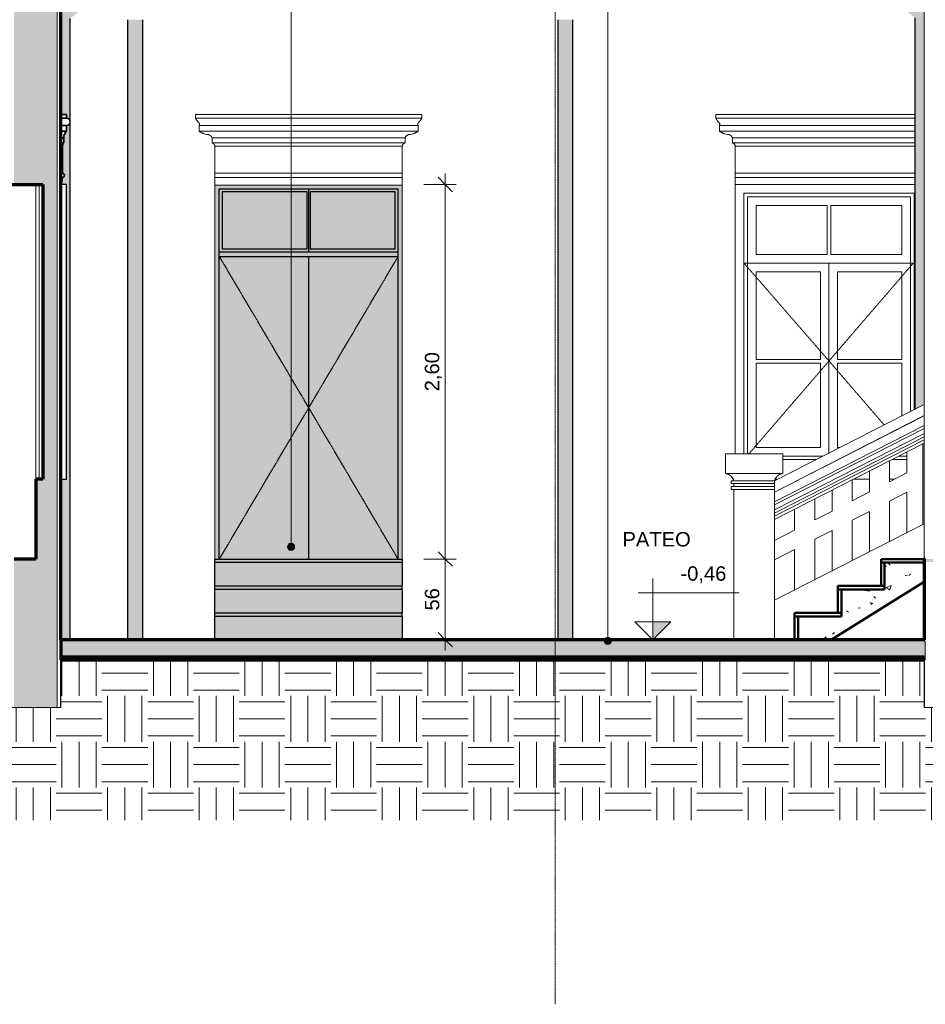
# Model space of a CAD drawing. Header units: millimetres. Extents: x -31894 to 53578, y -2162 to 8674.
# Tile 25 of 31: x 24261 to 30544, y -2061 to 4774. Entities that reach past the tile are written whole.
import ezdxf

# ---------------------------------------------------------------- set-up
doc = ezdxf.new("R2010")
doc.units = ezdxf.units.MM
doc.linetypes.add('_Tracejado pequeno', pattern=[2.25, 1.5, -0.75])
doc.linetypes.add('_Traço - ponto', pattern=[16, 12, -2, 0, -2])
for name, color, linetype, lineweight in [('A-ANNO-DIMS', 211, 'Continuous', 9), ('A-ANNO-DIMS-50', 211, 'Continuous', 9), ('A-DOOR', 31, 'Continuous', 18), ('A-DOOR-HDLN', 31, '_Tracejado pequeno', 18), ('A-FLOR', 192, 'Continuous', 18), ('A-FLOR-PATT', 8, 'Continuous', 25), ('A-GENM', 13, 'Continuous', 18), ('A-GLAZ', 151, 'Continuous', 18), ('A-GLAZ-HDLN', 1, '_Tracejado pequeno', 18), ('A-WALL', 113, 'Continuous', 18), ('A-WALL-PATT', 111, 'Continuous', 70), ('G-ANNO-DIMS', 111, 'Continuous', 9), ('G-ANNO-TEXT', 231, 'Continuous', 9), ('S-GRID', 1, 'Continuous', 9), ('S-STRS', 31, 'Continuous', 18)]:
    doc.layers.add(name, color=color, linetype=linetype, lineweight=lineweight)
doc.styles.add('Arial_3', font='arial.ttf', dxfattribs={"height": 100})
doc.dimstyles.new('Diagonal_-_2_0mm_Arial', dxfattribs={"dimscale": 304.8, "dimtxt": 102.02594, "dimasz": 0.328084, "dimexe": 0.246063, "dimexo": 0.0625, "dimgap": 0.024606, "dimtad": 1, "dimlfac": 0.001, "dimrnd": 0.01, "dimzin": 0, "dimdsep": 46, "dimtxsty": 'Arial_3', "dimblk1": 'OBLIQUE', "dimblk2": 'OBLIQUE', "dimsah": 1, "dimcen": 0.09, "dimdle": 0.246063, "dimadec": 0, "dimazin": 0, "dimtfac": 1, "dimtdec": 4, "dimtix": 1, "dimtmove": 0, "dimatfit": 3, "dimfxl": 0.492126, "dimfxlon": 1, "dimtvp": 1, "dimtolj": 1, "dimtzin": 0, "dimarcsym": 2})
doc.dimstyles.new('Diagonal_-_2_0mm_Arial_1', dxfattribs={"dimscale": 304.8, "dimtxt": 102.02594, "dimasz": 0.328084, "dimexe": 0.246063, "dimexo": 0.0625, "dimgap": 0.024606, "dimtad": 1, "dimdec": 0, "dimlfac": 0.1, "dimdsep": 46, "dimtxsty": 'Arial_3', "dimblk1": 'OBLIQUE', "dimblk2": 'OBLIQUE', "dimsah": 1, "dimcen": 0.09, "dimdle": 0.246063, "dimadec": 0, "dimazin": 0, "dimtfac": 1, "dimtdec": 4, "dimtix": 1, "dimtmove": 0, "dimatfit": 3, "dimfxl": 0.492126, "dimfxlon": 1, "dimtvp": 1, "dimtolj": 1, "dimtzin": 0, "dimarcsym": 2})
pattern_1 = [(50, (31815.66, 3294.04), (364.368, -31.878), [38.1, -419.1]), (355, (31815.66, 3294.04), (-70.486, 382.113), [30.48, -335.28]), (100.451, (31846.03, 3291.38), (293.885, 350.233), [32.38, -356.18]), (46.184, (31815.66, 3395.64), (542.16, -84.086), [57.15, -628.65]), (96.636, (31860.84, 3388.63), (474.805, 494.855), [48.57, -534.27]), (351.184, (31815.66, 3395.64), (474.81, 494.85), [45.72, -502.92]), (21, (31866.46, 3370.24), (303.228, -204.53), [38.1, -419.1]), (326, (31866.46, 3370.24), (123.604, 368.376), [30.48, -335.28]), (71.451, (31891.73, 3353.2), (426.834, 163.843), [32.38, -356.18]), (37.5, (31815.66, 3294.04), (6.1766, 169.11), [16.764, -314.452, 16.764, -323.596, -336.55]), (37.5, (31815.66, 3294.04), (6.1766, 169.11), [-671.576, 16.764, -319.786]), (7.5, (31815.66, 3294.04), (133.639, 200.3615), [16.764, -177.292, 16.764, -306.832, -128.27]), (7.5, (31815.66, 3294.04), (133.639, 200.3615), [-517.652, 16.764, -111.506]), (327.5, (31702.38, 3294.04), (271.182, -11.4584), [16.764, -110.236, 16.764, -379.476, -525.78]), (327.5, (31702.38, 3294.04), (271.182, -11.4584), [-523.24, 16.764, -509.016]), (317.5, (31651.58, 3294.04), (296.259, 50.853), [16.764, -148.336, 16.764, -246.38, -373.38]), (317.5, (31651.58, 3294.04), (296.259, 50.853), [-428.244, 16.764, -356.616])]

# ---------------------------------------------------------------- blocks, each defined once
blk = doc.blocks.new('Window_CV - Window_CV - 1 divisão-4329174-CORTE B - MANTER _ CONSTRUIR')
at = {"layer": 'A-GLAZ'}
for p, q in [((11450.3, 3630), (11450.3, 1761.2)), ((12696.1, 3630), (11450.3, 3630)), ((11510.3, 3570), (12690.3, 3570)), ((11510.3, 1761.2), (11510.3, 3570)), ((12690.3, 3570), (12690.3, 2067.6)), ((11535.3, 3545), (12665.3, 3545)), ((11535.3, 3545), (11535.3, 1761.2)), ((12665.3, 2054.9), (12665.3, 3545)), ((11595.3, 3485), (11595.3, 3144)), ((12087.8, 3485), (11595.3, 3485)), ((12087.8, 3144), (12087.8, 3485)), ((12605.3, 3485), (12112.8, 3485)), ((12112.8, 3485), (12112.8, 3144)), ((12605.3, 3144), (12605.3, 3485)), ((12087.8, 3144), (11595.3, 3144)), ((12605.3, 3144), (12112.8, 3144)), ((11535.3, 3084), (12665.3, 3084)), ((12100.3, 3084), (11535.3, 3084)), ((12665.3, 3084), (12100.3, 3084)), ((12100.3, 1767), (12100.3, 3084)), ((12100.3, 3084), (12100.3, 1767)), ((11595.3, 2414.5), (11595.3, 3024)), ((11595.3, 3024), (12040.3, 3024)), ((12040.3, 3024), (12040.3, 2414.5)), ((12160.3, 2414.5), (12160.3, 3024)), ((12160.3, 3024), (12605.3, 3024)), ((12605.3, 3024), (12605.3, 2414.5)), ((12040.3, 2414.5), (11595.3, 2414.5)), ((12605.3, 2414.5), (12160.3, 2414.5)), ((11595.3, 2389.5), (11595.3, 1805)), ((11595.3, 2389.5), (12040.3, 2389.5)), ((12040.3, 1805), (12040.3, 2389.5)), ((12160.3, 2389.5), (12605.3, 2389.5)), ((12160.3, 2389.5), (12160.3, 1805)), ((12605.3, 2024.3), (12605.3, 2389.5)), ((11595.3, 1805), (12040.3, 1805)), ((12160.3, 1805), (12174.8, 1805)), ((11781.1, 1745), (12057, 1745)), ((12008, 1720), (11781.1, 1720)), ((12641.2, 1720), (12536.7, 1720)), ((12585.8, 1745), (12641.2, 1745)), ((11726, 1584), (11741, 1584)), ((12269.9, 1584), (12381.2, 1584)), ((12521.2, 1584), (12555.1, 1584))]:
    blk.add_line(p, q, dxfattribs=at)
at = {"layer": 'A-GLAZ-HDLN'}
for p, q in [((11510.3, 3084), (12685.1, 3084)), ((11510.3, 3084), (12100.3, 2405)), ((12100.3, 2405), (12685.1, 3084)), ((12100.3, 2405), (11545.8, 1761.2)), ((12482.2, 1961.6), (12100.3, 2405))]:
    blk.add_line(p, q, dxfattribs=at)
blk = doc.blocks.new('Generic Models 2 - Generic Models 2-3017803-CORTE B - MANTER _ CONSTRUIR')
at = {"layer": 'A-GENM'}
for p, q in [((12761.1, 2103.7), (11721.1, 1573.8)), ((12761.1, 2025.2), (12761.1, 2103.7)), ((11721.1, 1495.3), (12761.1, 2025.2)), ((11721.1, 1495.1), (12751.6, 2020.3)), ((12761.1, 2025.2), (12761.1, 1957.8)), ((12761.1, 1957.8), (11721.1, 1427.8)), ((11721.1, 1405.3), (12761.1, 1935.4)), ((12761.1, 1935.4), (12761.1, 1957.8)), ((12761.1, 1935.4), (12761.1, 1901.7)), ((12761.1, 1901.7), (11721.1, 1371.7)), ((11721.1, 1349.2), (12761.1, 1879.2)), ((12761.1, 1856.8), (11721.1, 1326.8)), ((12761.1, 1879.2), (12761.1, 1901.7)), ((12761.1, 1879.2), (12761.1, 1856.8)), ((12761.1, 1834.4), (12761.1, 1856.8)), ((11721.1, 1304.3), (12761.1, 1834.4)), ((12751.6, 1268.9), (12751.6, 1829.5)), ((11381.2, 1761.2), (11781.1, 1761.2)), ((11381.2, 1761.2), (11381.2, 1623.8)), ((11781.1, 1623.8), (11781.1, 1761.2)), ((12521.2, 1566.7), (12521.2, 1712.1)), ((12641.2, 1773.2), (12641.2, 1627.9)), ((12381.2, 1640.7), (12381.2, 1495.4)), ((11781.1, 1623.8), (11381.2, 1623.8)), ((11721.1, 1573.8), (11421.1, 1573.8)), ((11421.1, 1573.8), (11421.1, 1553.8)), ((11721.1, 1573.8), (11721.1, 1553.8)), ((12261.2, 1434.2), (12261.2, 1579.6)), ((12641.2, 1627.9), (12521.2, 1566.7)), ((11421.1, 1553.8), (11721.1, 1553.8)), ((11721.1, 1533.3), (11421.1, 1533.3)), ((11421.1, 1533.3), (11421.1, 1513.3)), ((11421.1, 1513.3), (11721.1, 1513.3)), ((11441.1, 1553.8), (11441.1, 1533.3)), ((11441.1, 1513.3), (11441.1, 470)), ((11721.1, 1553.8), (11721.1, 1533.3)), ((11721.1, 1533.3), (11721.1, 1553.8)), ((11721.1, 1533.3), (11721.1, 1513.3)), ((11721.1, 1513.3), (11721.1, 1495.3)), ((11721.1, 470), (11721.1, 1513.3)), ((12121.2, 1508.2), (12121.2, 1362.9)), ((12001.2, 1301.7), (12001.2, 1447.1)), ((12381.2, 1495.4), (12261.2, 1434.2)), ((12521.2, 1432), (12641.2, 1493.2)), ((12641.2, 1493.2), (12641.2, 1212.6)), ((11861.2, 1375.7), (11861.2, 1230.4)), ((12521.2, 1151.4), (12521.2, 1432)), ((12121.2, 1362.9), (12001.2, 1301.7)), ((12261.2, 1299.5), (12381.2, 1360.7)), ((12261.2, 1018.9), (12261.2, 1299.5)), ((12381.2, 1360.7), (12381.2, 1080.1)), ((12761.1, 1273.7), (11721.1, 743.7)), ((11861.2, 1230.4), (11721.1, 1159)), ((12761.1, 1030), (12761.1, 1273.7)), ((12001.2, 1167), (12121.2, 1228.2)), ((12001.2, 886.4), (12001.2, 1167)), ((12121.2, 1228.2), (12121.2, 947.6)), ((11721.1, 1024.3), (11861.2, 1095.7)), ((11861.2, 1095.7), (11861.2, 815.1)), ((11721.1, 743.7), (11721.1, 470))]:
    blk.add_line(p, q, dxfattribs=at)
for points, knots in [([(11441.1, 1573.8), (11439.2, 1579), (11434.4, 1588.8), (11426, 1599.6), (11417.9, 1607), (11409.2, 1613.6), (11397, 1620), (11386.6, 1622.9), (11381.1, 1623.8)], [-1, -1, -1, -1, -0.8, -0.6, -0.5, -0.4, -0.2, 0, 0, 0, 0]), ([(11781, 1623.8), (11775.6, 1622.9), (11765.1, 1620), (11752.9, 1613.6), (11744.2, 1607), (11736.2, 1599.6), (11727.7, 1588.8), (11722.9, 1579), (11721, 1573.8)], [0, 0, 0, 0, 0.2, 0.4, 0.5, 0.6, 0.8, 1, 1, 1, 1])]:
    blk.add_open_spline(points, degree=3, knots=knots, dxfattribs=at)
blk = doc.blocks.new('Window_CV - Window_CV - 1 divisão-4329172-CORTE B - MANTER _ CONSTRUIR')
at = {"layer": 'A-GLAZ'}
for p, q in [((6621.1, 3630), (6621.1, 1584)), ((6646.1, 3630), (6621.1, 3630)), ((6646.1, 1584), (6646.1, 3630)), ((6621.1, 1584), (6646.1, 1584))]:
    blk.add_line(p, q, dxfattribs=at)
at = {"layer": 'A-GLAZ', "lineweight": 25}
for p, q in [((6811.1, 3630), (6771.1, 3630)), ((6771.1, 3630), (6771.1, 1584)), ((6811.1, 1584), (6811.1, 3630)), ((6771.1, 1584), (6811.1, 1584))]:
    blk.add_line(p, q, dxfattribs=at)
blk = doc.blocks.new('porta dupla - PN05 - 1_30 x 2_60 m-4336725-CORTE B - MANTER _ CONSTRUIR')
at = {"layer": 'A-DOOR', "lineweight": 25}
for points in [[(7869.8, 1030), (7869.8, 3600), (9109.8, 3600), (9109.8, 1030), (9139.8, 1030), (9139.8, 3626.1), (7839.8, 3626.1), (7839.8, 1030), (7859.8, 1030)], [(8937.3, 3130), (9109.8, 3130), (9109.8, 3160), (7869.8, 3160), (7869.8, 3130)]]:
    blk.add_hatch(color=254, dxfattribs=at).paths.add_polyline_path(points, flags=0)
h = blk.add_hatch(color=254, dxfattribs=at)
h.paths.add_polyline_path([(7871.1, 1030), (8489.8, 1030), (8489.8, 3130), (7869.8, 3130), (7869.8, 1030)], flags=0)
h.paths.add_polyline_path([(8489.8, 3160), (8489.8, 3600), (7869.8, 3600), (7869.8, 3160)], flags=0)
h = blk.add_hatch(color=254, dxfattribs=at)
h.paths.add_polyline_path([(7869.8, 3160), (9109.8, 3160), (9109.8, 3600), (7869.8, 3600), (7869.8, 3573)], flags=0)
h.paths.add_polyline_path([(8479.8, 3180), (7889.8, 3180), (7889.8, 3580), (8479.8, 3580), (8479.8, 3573)], flags=0)
h.paths.add_polyline_path([(8499.8, 3180), (8499.8, 3580), (9089.8, 3580), (9089.8, 3180), (8937.3, 3180)], flags=0)
h = blk.add_hatch(color=254, dxfattribs=at)
h.paths.add_polyline_path([(8937.3, 1030), (9109.8, 1030), (9109.8, 3130), (8489.8, 3130), (8489.8, 1030)], flags=0)
h.paths.add_polyline_path([(8937.3, 3160), (9109.8, 3160), (9109.8, 3600), (8489.8, 3600), (8489.8, 3160)], flags=0)
at = {"layer": 'A-DOOR', "color": 5, "lineweight": 25}
for p, q in [((7869.8, 1030), (7869.8, 3600)), ((7869.8, 3600), (9109.8, 3600)), ((7889.8, 3580), (7889.8, 3180)), ((8479.8, 3580), (7889.8, 3580)), ((8479.8, 3180), (8479.8, 3580)), ((8489.8, 3600), (8489.8, 3160)), ((8489.8, 3600), (8489.8, 3160)), ((9089.8, 3580), (8499.8, 3580)), ((8499.8, 3580), (8499.8, 3180)), ((9089.8, 3180), (9089.8, 3580)), ((9109.8, 3600), (9109.8, 1030)), ((9109.8, 3160), (7869.8, 3160)), ((8479.8, 3180), (7889.8, 3180)), ((9089.8, 3180), (8499.8, 3180)), ((7869.8, 3130), (9109.8, 3130)), ((8489.8, 3130), (8489.8, 1030)), ((8489.8, 3130), (8489.8, 1030))]:
    blk.add_line(p, q, dxfattribs=at)
at = {"layer": 'A-DOOR-HDLN', "color": 5, "lineweight": 25}
for p, q in [((7869.8, 3130), (9109.8, 3130)), ((7869.8, 3130), (8489.8, 2080)), ((9109.8, 3130), (8489.8, 2080)), ((8489.8, 2080), (7869.8, 1030)), ((8489.8, 2080), (9109.8, 1030))]:
    blk.add_line(p, q, dxfattribs=at)
blk = doc.blocks.new('ornamento esquadrias - ornamento esquadrias-V18-CORTE B - MANTER _ CONSTRUIR')
at = {"layer": 'A-GENM'}
for p, q in [((25525.8, 4118.9), (23956.4, 4118.9)), ((23956.4, 4118.9), (23956.4, 4093.9)), ((25525.8, 4093.9), (25525.8, 4118.9)), ((25525.8, 4093.9), (23956.4, 4093.9)), ((23956.4, 4093.9), (25525.8, 4093.9)), ((23981.4, 4043.9), (25500.8, 4043.9)), ((25500.8, 4043.9), (23981.4, 4043.9)), ((23981.4, 4043.9), (23981.4, 4003.9)), ((25500.8, 4003.9), (25500.8, 4043.9)), ((25500.8, 4003.9), (23981.4, 4003.9)), ((23981.4, 4003.9), (25500.8, 4003.9)), ((24071.4, 3957.2), (25410.8, 3957.2)), ((25410.8, 3957.2), (24071.4, 3957.2)), ((24071.4, 3957.2), (24071.4, 3922.2)), ((25410.8, 3922.2), (24071.4, 3922.2)), ((24071.4, 3922.2), (25410.8, 3922.2)), ((25391.1, 3898.8), (24091.1, 3898.8)), ((24091.1, 3898.8), (24091.1, 3713)), ((24091.1, 3898.8), (25391.1, 3898.8)), ((25391.1, 3713), (25391.1, 3898.8)), ((25410.8, 3922.2), (25410.8, 3957.2)), ((25391.1, 3713), (24091.1, 3713)), ((24091.1, 3713), (25391.1, 3713)), ((24091.1, 3683), (24091.1, 3713)), ((25391.1, 3713), (25391.1, 3683)), ((24091.1, 3683), (25391.1, 3683)), ((24091.1, 3630), (24091.1, 3683)), ((24091.1, 3683), (25391.1, 3683)), ((25391.1, 3630), (24091.1, 3630)), ((25391.1, 3683), (25391.1, 3630))]:
    blk.add_line(p, q, dxfattribs=at)
for points, knots in [([(23975, 4067.3), (23973.4, 4068.8), (23971.2, 4071.2), (23968.4, 4074.6), (23966.7, 4076.7), (23965.5, 4078.4), (23964.2, 4080.1), (23963.1, 4081.7), (23962.1, 4083.3), (23961.1, 4084.9), (23960.1, 4086.6), (23959.2, 4088.3), (23958.2, 4090.2), (23957.4, 4091.7), (23956.9, 4092.8), (23956.5, 4093.6), (23956.4, 4093.9), (23956.4, 4093.9)], [0, 0, 0, 0, 0.142857, 0.214286, 0.285714, 0.321429, 0.357143, 0.428571, 0.464286, 0.5, 0.571429, 0.625, 0.678571, 0.785714, 0.839286, 0.892857, 1, 1, 1, 1]), ([(23981.4, 4043.9), (23981.4, 4043.9), (23981.6, 4044.2), (23982.4, 4045.8), (23983.2, 4048.2), (23983.7, 4051.5), (23983.5, 4054.9), (23982.9, 4057.5), (23982.3, 4059), (23981.6, 4060.4), (23980.8, 4061.8), (23979.8, 4063.2), (23978.2, 4065.1), (23976.5, 4066.4), (23975, 4067.3)], [0, 0, 0, 0, 0.125, 0.25, 0.375, 0.5, 0.625, 0.6875, 0.71875, 0.75, 0.8125, 0.84375, 0.875, 1, 1, 1, 1]), ([(25507.2, 4067.3), (25506.4, 4066.9), (25505, 4065.9), (25503.2, 4064.2), (25501.8, 4062.5), (25500.9, 4061.1), (25500.2, 4059.7), (25499.4, 4057.9), (25498.7, 4054.9), (25498.4, 4050.2), (25499.6, 4046.3), (25500.6, 4044.2), (25500.8, 4043.9), (25500.8, 4043.9)], [0, 0, 0, 0, 0.0625, 0.125, 0.1875, 0.21875, 0.25, 0.3125, 0.375, 0.5, 0.75, 0.875, 1, 1, 1, 1]), ([(25525.8, 4093.9), (25525.8, 4093.9), (25525.6, 4093.4), (25524.9, 4092), (25524.2, 4090.6), (25523.3, 4088.8), (25522.2, 4086.8), (25521.1, 4084.9), (25520.1, 4083.3), (25518.8, 4081.3), (25517.4, 4079.3), (25516, 4077.4), (25515.1, 4076.2), (25513.8, 4074.6), (25512.2, 4072.7), (25510.1, 4070.2), (25508.3, 4068.5), (25507.2, 4067.3)], [0, 0, 0, 0, 0.142857, 0.214286, 0.285714, 0.357143, 0.428571, 0.5, 0.535714, 0.571429, 0.678571, 0.705357, 0.732143, 0.785714, 0.839286, 0.892857, 1, 1, 1, 1]), ([(23981.4, 4003.9), (23983.1, 4002.6), (23986.6, 4000), (23991.3, 3996.9), (23995.4, 3994.6), (23999.6, 3992.3), (24004, 3990.2), (24008.5, 3988.4), (24013.1, 3986.6), (24021.4, 3984), (24028.7, 3982.4), (24033.7, 3981.7)], [-1, -1, -1, -1, -0.875, -0.75, -0.6875, -0.625, -0.5, -0.4375, -0.375, -0.25, 0, 0, 0, 0]), ([(24033.7, 3981.7), (24036.4, 3981.9), (24040.5, 3981.7), (24045.7, 3980.6), (24048.9, 3979.6), (24051.4, 3978.6), (24053.2, 3977.7), (24054.9, 3976.8), (24056.6, 3975.7), (24058.3, 3974.6), (24059.9, 3973.4), (24061.4, 3972.1), (24062.8, 3970.7), (24064.2, 3969.2), (24065.9, 3967.2), (24068.7, 3963.4), (24070.5, 3959.7), (24071.4, 3957.2)], [-1, -1, -1, -1, -0.833333, -0.75, -0.666667, -0.625, -0.583333, -0.541667, -0.5, -0.458333, -0.416667, -0.375, -0.333333, -0.291667, -0.25, -0.166667, 0, 0, 0, 0]), ([(25410.8, 3957.2), (25411.7, 3959.8), (25413.5, 3963.4), (25416.6, 3967.8), (25418.9, 3970.2), (25420.8, 3972.1), (25422.3, 3973.4), (25423.9, 3974.6), (25425.5, 3975.7), (25427.2, 3976.8), (25429, 3977.7), (25430.8, 3978.6), (25432.7, 3979.3), (25434.5, 3980), (25437.1, 3980.8), (25441.7, 3981.7), (25445.8, 3981.9), (25448.5, 3981.7)], [-1, -1, -1, -1, -0.833333, -0.75, -0.666667, -0.625, -0.583333, -0.541667, -0.5, -0.458333, -0.416667, -0.375, -0.333333, -0.291667, -0.25, -0.166667, 0, 0, 0, 0]), ([(25448.5, 3981.7), (25453.5, 3982.4), (25460.8, 3984), (25469.1, 3986.6), (25473.7, 3988.4), (25477.1, 3989.8), (25480.4, 3991.3), (25483.7, 3992.9), (25486.8, 3994.6), (25490.9, 3996.9), (25495.6, 4000), (25499.1, 4002.6), (25500.8, 4003.9)], [-1, -1, -1, -1, -0.75, -0.625, -0.5625, -0.5, -0.4375, -0.375, -0.3125, -0.25, -0.125, 0, 0, 0, 0]), ([(24071.4, 3922.2), (24072.3, 3922), (24073.6, 3921.6), (24075.4, 3921), (24076.6, 3920.4), (24077.8, 3919.8), (24079, 3919.1), (24080.1, 3918.4), (24081, 3917.8), (24081.7, 3917.2), (24082.4, 3916.7), (24083.2, 3915.9), (24084.1, 3915), (24085, 3914), (24085.9, 3913), (24086.6, 3911.9), (24087.4, 3910.8), (24088.1, 3909.6), (24088.7, 3908.3), (24089.4, 3906.7), (24090.5, 3903.6), (24091, 3900.8), (24091.1, 3898.8)], [-1, -1, -1, -1, -0.916667, -0.875, -0.833333, -0.791667, -0.75, -0.708333, -0.666667, -0.645833, -0.625, -0.583333, -0.541667, -0.5, -0.458333, -0.416667, -0.375, -0.333333, -0.291667, -0.25, -0.166667, 0, 0, 0, 0]), ([(25391.1, 3898.8), (25391.2, 3900.8), (25391.7, 3903.6), (25392.9, 3907.1), (25393.9, 3909.2), (25394.8, 3910.8), (25395.5, 3911.9), (25396.3, 3913), (25397.2, 3914), (25398.1, 3915), (25399, 3915.9), (25400, 3916.8), (25401, 3917.6), (25402.1, 3918.4), (25403.2, 3919.1), (25404.4, 3919.8), (25405.6, 3920.4), (25406.8, 3921), (25408.5, 3921.6), (25409.9, 3922), (25410.8, 3922.2)], [-1, -1, -1, -1, -0.833333, -0.75, -0.666667, -0.625, -0.583333, -0.541667, -0.5, -0.458333, -0.416667, -0.375, -0.333333, -0.291667, -0.25, -0.208333, -0.166667, -0.125, -0.083333, 0, 0, 0, 0])]:
    blk.add_open_spline(points, degree=3, knots=knots, dxfattribs=at)
blk = doc.blocks.new('ornamento esquadrias - ornamento esquadrias-V20-CORTE B - MANTER _ CONSTRUIR')
at = {"layer": 'A-GENM'}
for p, q in [((12696.1, 4114.9), (11315.6, 4114.9)), ((11315.6, 4114.9), (11315.6, 4089.9)), ((12696.1, 4089.9), (11315.6, 4089.9)), ((11315.6, 4089.9), (12696.1, 4089.9)), ((11340.6, 4039.9), (12696.1, 4039.9)), ((12696.1, 4039.9), (11340.6, 4039.9)), ((11340.6, 4039.9), (11340.6, 3999.9)), ((12696.1, 3999.9), (11340.6, 3999.9)), ((11340.6, 3999.9), (12696.1, 3999.9)), ((11430.6, 3953.3), (12696.1, 3953.3)), ((12696.1, 3953.3), (11430.6, 3953.3)), ((11430.6, 3953.3), (11430.6, 3918.3)), ((12696.1, 3918.3), (11430.6, 3918.3)), ((11430.6, 3918.3), (12696.1, 3918.3)), ((12696.1, 3894.9), (11450.3, 3894.9)), ((11450.3, 3894.9), (11450.3, 3709.1)), ((11450.3, 3894.9), (12696.1, 3894.9)), ((12696.1, 3709.1), (11450.3, 3709.1)), ((11450.3, 3709.1), (12696.1, 3709.1)), ((11450.3, 3679.1), (11450.3, 3709.1)), ((11450.3, 3679.1), (12696.1, 3679.1)), ((11450.3, 3629.9), (11450.3, 3679.1)), ((11450.3, 3679.1), (12696.1, 3679.1))]:
    blk.add_line(p, q, dxfattribs=at)
for points, knots in [([(11334.2, 4063.3), (11332.6, 4064.9), (11330.4, 4067.3), (11327.6, 4070.6), (11325.9, 4072.7), (11324.7, 4074.4), (11323.4, 4076.1), (11322.3, 4077.8), (11321.3, 4079.4), (11320.3, 4081), (11319.3, 4082.7), (11318.4, 4084.4), (11317.4, 4086.3), (11316.6, 4087.8), (11316.1, 4088.9), (11315.7, 4089.7), (11315.6, 4089.9), (11315.6, 4089.9)], [0, 0, 0, 0, 0.142857, 0.214286, 0.285714, 0.321429, 0.357143, 0.428571, 0.464286, 0.5, 0.571429, 0.625, 0.678571, 0.785714, 0.839286, 0.892857, 1, 1, 1, 1]), ([(11340.6, 4039.9), (11340.6, 4039.9), (11340.8, 4040.3), (11341.6, 4041.8), (11342.4, 4044.3), (11342.9, 4047.6), (11342.7, 4051), (11342, 4053.6), (11341.5, 4055), (11340.8, 4056.5), (11340, 4057.9), (11339, 4059.2), (11337.4, 4061.1), (11335.7, 4062.5), (11334.2, 4063.3)], [0, 0, 0, 0, 0.125, 0.25, 0.375, 0.5, 0.625, 0.6875, 0.71875, 0.75, 0.8125, 0.84375, 0.875, 1, 1, 1, 1]), ([(11340.6, 3999.9), (11342.3, 3998.6), (11345.8, 3996.1), (11350.5, 3993), (11354.6, 3990.6), (11358.8, 3988.4), (11363.2, 3986.3), (11367.7, 3984.4), (11372.3, 3982.7), (11380.6, 3980), (11387.9, 3978.5), (11392.9, 3977.7)], [-1, -1, -1, -1, -0.875, -0.75, -0.6875, -0.625, -0.5, -0.4375, -0.375, -0.25, 0, 0, 0, 0]), ([(11392.9, 3977.7), (11395.6, 3977.9), (11399.7, 3977.8), (11404.9, 3976.7), (11408.1, 3975.6), (11410.6, 3974.6), (11412.4, 3973.8), (11414.1, 3972.8), (11415.8, 3971.8), (11417.5, 3970.6), (11419.1, 3969.4), (11420.6, 3968.1), (11422, 3966.8), (11423.4, 3965.3), (11425.1, 3963.3), (11427.9, 3959.4), (11429.7, 3955.8), (11430.6, 3953.3)], [-1, -1, -1, -1, -0.833333, -0.75, -0.666667, -0.625, -0.583333, -0.541667, -0.5, -0.458333, -0.416667, -0.375, -0.333333, -0.291667, -0.25, -0.166667, 0, 0, 0, 0]), ([(11430.6, 3918.3), (11431.5, 3918.1), (11432.8, 3917.7), (11434.6, 3917), (11435.8, 3916.5), (11437, 3915.9), (11438.2, 3915.2), (11439.3, 3914.5), (11440.2, 3913.8), (11440.9, 3913.3), (11441.6, 3912.7), (11442.4, 3912), (11443.3, 3911), (11444.2, 3910.1), (11445.1, 3909), (11445.8, 3907.9), (11446.6, 3906.8), (11447.3, 3905.6), (11447.9, 3904.4), (11448.6, 3902.7), (11449.7, 3899.6), (11450.2, 3896.8), (11450.3, 3894.9)], [-1, -1, -1, -1, -0.916667, -0.875, -0.833333, -0.791667, -0.75, -0.708333, -0.666667, -0.645833, -0.625, -0.583333, -0.541667, -0.5, -0.458333, -0.416667, -0.375, -0.333333, -0.291667, -0.25, -0.166667, 0, 0, 0, 0])]:
    blk.add_open_spline(points, degree=3, knots=knots, dxfattribs=at)
blk = doc.blocks.new('ornamento esquadrias - ornamento esquadrias-V21-CORTE B - MANTER _ CONSTRUIR')
at = {"layer": 'A-GENM', "lineweight": 35}
for p, q in [((6811.1, 4114.9), (6771.1, 4114.9)), ((6771.1, 4114.9), (6771.1, 4089.9)), ((6811.1, 4089.9), (6811.1, 4114.9)), ((6771.1, 4089.9), (6771.1, 4039.9)), ((6811.1, 4089.9), (6771.1, 4089.9)), ((6771.1, 4089.9), (6811.1, 4089.9)), ((6771.1, 4039.9), (6811.1, 4039.9)), ((6811.1, 4039.9), (6771.1, 4039.9)), ((6771.1, 4039.9), (6771.1, 3999.9)), ((6811.1, 3999.9), (6811.1, 4039.9)), ((6811.1, 3999.9), (6771.1, 3999.9)), ((6771.1, 3999.9), (6771.1, 3953.3)), ((6771.1, 3999.9), (6811.1, 3999.9)), ((6771.1, 3953.3), (6791.1, 3953.3)), ((6791.1, 3953.3), (6771.1, 3953.3)), ((6771.1, 3953.3), (6771.1, 3918.3)), ((6791.1, 3918.3), (6771.1, 3918.3)), ((6771.1, 3918.3), (6771.1, 3894.9)), ((6771.1, 3918.3), (6791.1, 3918.3)), ((6791.1, 3918.3), (6791.1, 3953.3)), ((6781.1, 3894.9), (6771.1, 3894.9)), ((6771.1, 3894.9), (6771.1, 3626.1)), ((6771.1, 3894.9), (6781.1, 3894.9)), ((6781.1, 3709.1), (6781.1, 3894.9))]:
    blk.add_line(p, q, dxfattribs=at)
at = {"layer": 'A-GENM'}
blk.add_line((6834.9, 4063.3), (6836.1, 4063.3), dxfattribs=at)
at = {"layer": 'A-GENM', "lineweight": 35}
for centre, radius, start, end in [((6811.1, 4064.9), 25, 270, 90), ((6851.9, 3954.8), 60.8, 132.12639, 181.4598), ((6817.7, 3893.1), 36.7, 136.55276, 177.13942), ((6781.1, 3694.1), 15, 270, 90), ((6643.9, 3677.5), 137.2, 337.97973, 0.65307)]:
    blk.add_arc(centre, radius, start, end, dxfattribs=at)
at = {"layer": 'A-GENM'}
for points, knots in [([(6811.1, 4089.9), (6813.4, 4089.9), (6816.6, 4089.5), (6820.7, 4088.1), (6823.3, 4086.8), (6824.8, 4085.9), (6825.4, 4085.5)], [0, 0, 0, 0, 0.1428571, 0.2142857, 0.2857143, 0.3331063, 0.3331063, 0.3331063, 0.3331063]), ([(6834.9, 4057.2), (6834.9, 4057.2), (6834.8, 4056.8), (6834.4, 4055.8), (6833.6, 4053.9), (6832, 4051), (6828.3, 4046.2), (6822.7, 4042.3), (6816.2, 4040.3), (6812.8, 4039.9), (6811.1, 4039.9)], [0.2184656, 0.2184656, 0.2184656, 0.2184656, 0.21875, 0.25, 0.3125, 0.375, 0.5, 0.75, 0.875, 1, 1, 1, 1]), ([(6826.3, 4084.8), (6827.1, 4084.1), (6828.7, 4082.8), (6830.3, 4081), (6831.5, 4079.4), (6832.9, 4077.4), (6833.9, 4075.4), (6834.6, 4073.5), (6835.1, 4072.2), (6835.5, 4070.6), (6835.8, 4068.7), (6836.1, 4066.3), (6836.2, 4064.5), (6836.1, 4063.3)], [0.3601427, 0.3601427, 0.3601427, 0.3601427, 0.4285714, 0.5, 0.5357143, 0.5714286, 0.6785714, 0.7053571, 0.7321429, 0.7857143, 0.8392857, 0.8928571, 1, 1, 1, 1]), ([(6836.1, 4063.3), (6836.1, 4062.9), (6836, 4061.9), (6835.7, 4060.2), (6835.3, 4058.7), (6835.1, 4057.8), (6835, 4057.5)], [0, 0, 0, 0, 0.0625, 0.125, 0.1875, 0.2083382, 0.2083382, 0.2083382, 0.2083382]), ([(6783.9, 3907.1), (6784, 3907.4), (6784.1, 3907.7), (6784.2, 3907.9), (6784.2, 3908)], [-0.61214035, -0.61214035, -0.61214035, -0.61214035, -0.58333333, -0.5821707, -0.5821707, -0.5821707, -0.5821707])]:
    blk.add_open_spline(points, degree=3, knots=knots, dxfattribs=at)
blk = doc.blocks.new('Generic Models 1 - Generic Models 24-4258923-CORTE B - MANTER _ CONSTRUIR')
at = {"layer": 'A-GENM', "lineweight": 25}
for points in [[(6771.1, 470), (6836.1, 470), (6836.1, 4783), (7189.6, 5061.9), (7189.6, 5173.7), (7124.6, 5173.7), (7124.6, 5093.4), (6771.1, 4814.5), (6771.1, 4114.9), (6811.1, 4114.9), (6811.1, 4089.9), (6825.8, 4085.2), (6834.9, 4072.7), (6834.9, 4057.2), (6825, 4044.4), (6811.1, 4039.9), (6811.1, 3999.9), (6796, 3978.8), (6791.1, 3953.3), (6791.1, 3918.3), (6784, 3907.5), (6781.1, 3894.9), (6781.1, 3709.1), (6791.7, 3704.7), (6796, 3693.8), (6791.7, 3683.5), (6781.1, 3679.1), (6778.7, 3652.1), (6772.3, 3630), (6811.1, 3630), (6811.1, 1584), (6771.1, 1584), (6771.1, 851.4)], [(7336.2, 470), (7336.2, 4773.8), (7236.2, 4773.8), (7236.2, 470)], [(10321.1, 470), (10321.1, 4773.8), (10221.1, 4773.8), (10221.1, 470)]]:
    blk.add_hatch(color=254, dxfattribs=at).paths.add_polyline_path(points, flags=0)
h = blk.add_hatch(color=254, dxfattribs=at)
h.paths.add_polyline_path([(12751.6, 1268.9), (12761.1, 1273.7), (12761.1, 1834.4), (12751.6, 1829.5), (12751.6, 1273.7)], flags=0)
h.paths.add_polyline_path([(12696.1, 2070.6), (12761.1, 2103.7), (12761.1, 4818.2), (12412.3, 5093.4), (12412.3, 5173.7), (12362.2, 5173.7), (12361.3, 5178.7), (12347.3, 5178.7), (12347.3, 5061.9), (12696.1, 4786.7), (12696.1, 2103.7)], flags=0)
at = {"layer": 'A-GENM', "color": 5, "lineweight": 25}
for p, q in [((12696.1, 4786.7), (12696.1, 2070.6)), ((6836.1, 470), (6836.1, 4783)), ((7236.2, 470), (7236.2, 4773.8)), ((7336.2, 4773.8), (7336.2, 470)), ((10221.1, 470), (10221.1, 4773.8)), ((10321.1, 4773.8), (10321.1, 470))]:
    blk.add_line(p, q, dxfattribs=at)
blk = doc.blocks.new('Spot Elevations - Spot elevation - Corte-10531-CORTE B - MANTER _ CONSTRUIR')
at = {"layer": 'G-ANNO-DIMS'}
blk.add_hatch(color=256, dxfattribs=at).paths.add_polyline_path([(14250.3, 1157.7), (14125.3, 1032.7), (14125.3, 1157.7)], flags=0)
for p, q in [((14125.3, 1157.7), (14125.3, 1457.7)), ((14724.1, 1357.7), (14024.1, 1357.7)), ((14000.3, 1157.7), (14250.3, 1157.7)), ((14125.3, 1032.7), (14000.3, 1157.7)), ((14000.3, 1157.7), (14250.3, 1157.7)), ((14250.3, 1157.7), (14125.3, 1032.7)), ((14125.3, 1032.7), (14125.3, 1157.7)), ((14125.3, 1157.7), (14125.3, 1032.7))]:
    blk.add_line(p, q, dxfattribs=at)
blk = doc.blocks.new('DIMBLOCK7-CORTE B - MANTER _ CONSTRUIR')
at = {"layer": 'A-ANNO-DIMS-50'}
for p, q in [((27063.5, 1030), (27288.5, 1030)), ((27213.5, 1030), (27063.5, 1030)), ((27213.5, 395), (27213.5, 1030)), ((27063.5, 470), (27288.5, 470)), ((27213.5, 470), (27063.5, 470))]:
    blk.add_line(p, q, dxfattribs=at)
at = {"layer": 'A-ANNO-DIMS-50', "lineweight": 18}
for p, q in [((27213.5, 1030), (27163.5, 1080)), ((27213.5, 1030), (27263.5, 980)), ((27213.5, 470), (27163.5, 520)), ((27213.5, 470), (27263.5, 420))]:
    blk.add_line(p, q, dxfattribs=at)
at = {"layer": 'A-ANNO-DIMS-50', "color": 0, "insert": (27071.5, 672.5), "char_height": 100, "width": 186.088, "attachment_point": 1, "rotation": 90, "line_spacing_factor": 0.941778, "style": 'Arial_3'}
blk.add_mtext('56', dxfattribs=at)
blk = doc.blocks.new('_Oblique')
at = {"color": 0, "linetype": 'ByBlock', "lineweight": -2}
blk.add_line((-0.5, -0.5), (0.5, 0.5), dxfattribs=at)
blk = doc.blocks.new('DIMBLOCK8-CORTE B - MANTER _ CONSTRUIR')
at = {"layer": 'A-ANNO-DIMS-50'}
for p, q in [((27213.5, 1030), (27213.5, 3705)), ((27063.5, 3630), (27288.5, 3630)), ((27213.5, 3630), (27063.5, 3630)), ((27063.5, 1030), (27288.5, 1030)), ((27213.5, 1030), (27063.5, 1030))]:
    blk.add_line(p, q, dxfattribs=at)
at = {"layer": 'A-ANNO-DIMS-50', "lineweight": 18}
for p, q in [((27213.5, 3630), (27163.5, 3680)), ((27213.5, 3630), (27263.5, 3580)), ((27213.5, 1030), (27163.5, 1080)), ((27213.5, 1030), (27263.5, 980))]:
    blk.add_line(p, q, dxfattribs=at)
at = {"layer": 'A-ANNO-DIMS-50', "color": 0, "insert": (27071.5, 2194.3), "char_height": 100, "width": 325.653, "attachment_point": 1, "rotation": 90, "line_spacing_factor": 0.941778, "style": 'Arial_3'}
blk.add_mtext('2,60', dxfattribs=at)

msp = doc.modelspace()

# ---------------------------------------------------------------- hatches: boundary and pattern name
at = {"layer": 'A-FLOR-PATT', "lineweight": 18}
for points in [[(36921.049, 1010), (36921.049, 1030), (30543.697, 1030), (30543.697, 1010), (36828.111, 1010)], [(27868.639, 330), (30538.861, 330), (30538.861, 470), (24546.361, 470), (24546.361, 330), (26712.578, 330)]]:
    msp.add_hatch(color=171, dxfattribs=at).paths.add_polyline_path(points, flags=0)
h = msp.add_hatch(dxfattribs=at)
h.set_pattern_fill('FP_5', color=256, style=0, pattern_type=2)
h.set_pattern_definition([(0, (31815.66, 3294.04), (317.5, 317.5), [317.5, -317.5]), (0, (31815.66, 3413.1), (317.5, 317.5), [317.5, -317.5]), (0, (31815.66, 3532.16), (317.5, 317.5), [317.5, -317.5]), (90, (31855.35, 3571.85), (-317.5, 317.5), [317.5, -317.5]), (90, (31974.4, 3571.85), (-317.5, 317.5), [317.5, -317.5]), (90, (32093.48, 3571.85), (-317.5, 317.5), [317.5, -317.5])])
h.paths.add_polyline_path([(27868.639, -781.587), (30836.361, -781.587), (30836.361, 0), (30536.361, 0), (30536.361, 350), (24546.361, 350), (24546.361, 0), (24196.361, 0), (24196.361, -781.587), (26712.578, -781.587)], flags=0)
at = {"layer": 'A-WALL-PATT'}
msp.add_hatch(color=256, dxfattribs=at).paths.add_polyline_path([(24400.457, 0), (24521.361, 0), (24521.361, 5328.7), (24221.361, 5328.7), (24221.361, 3630), (24421.361, 3630), (24421.361, 1584), (24371.361, 1584), (24371.361, 1030), (24221.361, 1030), (24221.361, 0)], flags=0)
at = {"layer": 'G-ANNO-TEXT'}
h = msp.add_hatch(color=250, dxfattribs=at)
edge = h.paths.add_edge_path(flags=0)
edge.add_arc((26143.102, 1115.051), 25, 0, 360)
h = msp.add_hatch(color=250, dxfattribs=at)
edge = h.paths.add_edge_path(flags=0)
edge.add_arc((28341.19, 462.762), 25, 0, 360)
at = {"layer": 'S-STRS'}
for points in [[(26712.578, 1005), (26915.054, 1005), (26915.054, 1030), (25615.054, 1030), (25615.054, 1005), (26134.548, 1005)], [(26712.578, 843.333), (26915.054, 843.333), (26915.054, 1005), (25615.054, 1005), (25615.054, 843.333), (26134.548, 843.333)], [(26915.054, 818.333), (26915.054, 843.333), (25615.054, 843.333), (25615.054, 818.333), (26712.578, 818.333)], [(25615.054, 656.667), (26915.054, 656.667), (26915.054, 818.333), (25615.054, 818.333)], [(26915.054, 631.667), (26915.054, 656.667), (25615.054, 656.667), (25615.054, 631.667), (26712.578, 631.667)], [(25615.054, 470), (26915.054, 470), (26915.054, 631.667), (25615.054, 631.667)]]:
    msp.add_hatch(color=9, dxfattribs=at).paths.add_polyline_path(points, flags=0)
h = msp.add_hatch(dxfattribs=at)
h.set_pattern_fill('FP_4', color=256, style=0, pattern_type=2)
h.set_pattern_definition(pattern_1)
h.paths.add_polyline_path([(30261.361, 700.556), (30536.361, 871.667), (30536.361, 1005), (30261.361, 1005), (30261.361, 818.333)], flags=0)
h = msp.add_hatch(dxfattribs=at)
h.set_pattern_fill('FP_4', color=256, style=0, pattern_type=2)
h.set_pattern_definition(pattern_1)
h.paths.add_polyline_path([(29890.826, 470), (30261.361, 700.556), (30261.361, 818.333), (29961.361, 818.333), (29961.361, 631.667), (29661.361, 631.667), (29661.361, 470)], flags=0)

# ---------------------------------------------------------------- linework, layer by layer
at = {"layer": 'A-FLOR', "color": 7, "lineweight": 70}
for p, q in [((30536.361, 470), (24546.361, 470)), ((24546.361, 470), (24546.361, 330)), ((24546.361, 330), (30536.361, 330))]:
    msp.add_line(p, q, dxfattribs=at)
at = {"layer": 'A-FLOR', "color": 5, "lineweight": 25}
for p, q in [((30538.861, 470), (30536.361, 470)), ((30538.861, 460), (30538.861, 470)), ((30536.361, 330), (30538.861, 330))]:
    msp.add_line(p, q, dxfattribs=at)
at = {"layer": 'A-FLOR', "lineweight": 70}
for p, q in [((30536.361, 350), (24546.361, 350)), ((30536.361, 330), (30536.361, 350))]:
    msp.add_line(p, q, dxfattribs=at)
at = {"layer": 'A-WALL'}
for p, q in [((24521.361, 0), (24521.361, 5328.7)), ((24543.861, 0), (24543.861, 5328.7)), ((30536.361, 2103.721), (30536.361, 5298.774)), ((24371.361, 3630), (24371.361, 1584)), ((25615.054, 1030), (25615.054, 3626.052)), ((26915.054, 3626.052), (26915.054, 1030)), ((30536.361, 1273.722), (30536.361, 1834.354)), ((30538.861, 1030), (30538.861, 470)), ((30538.861, 460), (30543.697, 460)), ((30543.697, 460), (30543.697, 330)), ((24546.361, 0), (24546.361, 330)), ((30536.361, 330), (30536.361, 0)), ((30543.697, 330), (30538.861, 330)), ((30538.861, 330), (30538.861, 0)), ((24196.361, 0), (24546.361, 0)), ((30536.361, 0), (30836.361, 0))]:
    msp.add_line(p, q, dxfattribs=at)
at = {"layer": 'A-WALL', "lineweight": 70}
for p, q in [((24546.361, 470), (24546.361, 5328.7)), ((24196.361, 3630), (24421.361, 3630)), ((24421.361, 3630), (24421.361, 1584)), ((24421.361, 1584), (24371.361, 1584)), ((24371.361, 1584), (24371.361, 1030)), ((24371.361, 1030), (24221.361, 1030)), ((30543.697, 1030), (30536.361, 1030)), ((30536.361, 1030), (30536.361, 470))]:
    msp.add_line(p, q, dxfattribs=at)
at = {"layer": 'G-ANNO-DIMS'}
msp.add_line((28675.798, 470), (28653.559, 470), dxfattribs=at)
at = {"layer": 'G-ANNO-TEXT', "color": 250}
for p, q in [((26143.102, 1115.051), (26143.102, 7700.062)), ((28341.19, 462.762), (28341.19, 7700.062))]:
    msp.add_line(p, q, dxfattribs=at)
for centre in [(26143.102, 1115.051), (28341.19, 462.762)]:
    msp.add_circle(centre, 25, dxfattribs=at)
at = {"layer": 'S-GRID', "linetype": '_Traço - ponto'}
msp.add_line((27976.361, -2060.717), (27976.361, 8028.481), dxfattribs=at)
at = {"layer": 'S-STRS', "color": 5, "lineweight": 25}
for p, q in [((25615.054, 1030), (26915.054, 1030)), ((25615.054, 1005), (25615.054, 1030)), ((26915.054, 1030), (26915.054, 1005)), ((26915.054, 1005), (25615.054, 1005)), ((25615.054, 843.333), (25615.054, 1005)), ((26915.054, 1005), (25615.054, 1005)), ((26915.054, 1005), (26915.054, 843.333)), ((25615.054, 843.333), (26915.054, 843.333)), ((25615.054, 818.333), (25615.054, 843.333)), ((26915.054, 818.333), (26915.054, 843.333)), ((25615.054, 656.667), (25615.054, 818.333)), ((26915.054, 818.333), (25615.054, 818.333)), ((26915.054, 818.333), (25615.054, 818.333)), ((26915.054, 818.333), (26915.054, 656.667)), ((25615.054, 656.667), (26915.054, 656.667)), ((25615.054, 631.667), (25615.054, 656.667)), ((25615.054, 470), (25615.054, 631.667)), ((26915.054, 631.667), (25615.054, 631.667)), ((26915.054, 631.667), (25615.054, 631.667)), ((26915.054, 631.667), (26915.054, 656.667)), ((26915.054, 631.667), (26915.054, 470))]:
    msp.add_line(p, q, dxfattribs=at)
at = {"layer": 'S-STRS', "lineweight": 50}
for p, q in [((30536.361, 1030), (30236.361, 1030)), ((30236.361, 1030), (30236.361, 1005)), ((30536.361, 1005), (30536.361, 1030)), ((30236.361, 1005), (30536.361, 1005)), ((30236.361, 1005), (30236.361, 843.333)), ((30261.361, 1005), (30236.361, 1005)), ((30536.361, 1005), (30261.361, 1005)), ((30261.361, 1005), (30261.361, 818.333)), ((30261.361, 843.333), (30261.361, 1005)), ((30536.361, 871.667), (30536.361, 1005)), ((30261.361, 843.333), (29936.361, 843.333)), ((29936.361, 843.333), (29936.361, 818.333)), ((30236.361, 843.333), (30261.361, 843.333)), ((30261.361, 700.556), (30536.361, 871.667)), ((30261.361, 818.333), (30261.361, 843.333)), ((29936.361, 818.333), (29936.361, 656.667)), ((29961.361, 818.333), (29936.361, 818.333)), ((29936.361, 818.333), (30261.361, 818.333)), ((30261.361, 818.333), (29961.361, 818.333)), ((29961.361, 818.333), (29961.361, 631.667)), ((29961.361, 656.667), (29961.361, 818.333)), ((29890.826, 470), (30261.361, 700.556)), ((29961.361, 656.667), (29636.361, 656.667)), ((29636.361, 656.667), (29636.361, 631.667)), ((29636.361, 631.667), (29636.361, 470)), ((29661.361, 631.667), (29636.361, 631.667)), ((29636.361, 631.667), (29961.361, 631.667)), ((29961.361, 631.667), (29661.361, 631.667)), ((29661.361, 631.667), (29661.361, 470)), ((29661.361, 470), (29661.361, 631.667)), ((29936.361, 656.667), (29961.361, 656.667)), ((29961.361, 631.667), (29961.361, 656.667)), ((29636.361, 470), (29661.361, 470)), ((29661.361, 470), (29890.826, 470))]:
    msp.add_line(p, q, dxfattribs=at)

# ---------------------------------------------------------------- block references
at = {"layer": 'A-DOOR', "color": 5, "lineweight": 25}
msp.add_blockref('porta dupla - PN05 - 1_30 x 2_60 m-4336725-CORTE B - MANTER _ CONSTRUIR', (17775.246, 0), dxfattribs=at)
at = {"layer": 'A-GENM', "color": 5, "lineweight": 25}
msp.add_blockref('Generic Models 1 - Generic Models 24-4258923-CORTE B - MANTER _ CONSTRUIR', (17775.246, 0), dxfattribs=at)
at = {"layer": 'A-GENM'}
for name, p in [('ornamento esquadrias - ornamento esquadrias-V21-CORTE B - MANTER _ CONSTRUIR', (17775.246, 0)), ('ornamento esquadrias - ornamento esquadrias-V18-CORTE B - MANTER _ CONSTRUIR', (1523.967, -3.948)), ('ornamento esquadrias - ornamento esquadrias-V20-CORTE B - MANTER _ CONSTRUIR', (17775.246, 0)), ('Generic Models 2 - Generic Models 2-3017803-CORTE B - MANTER _ CONSTRUIR', (17775.246, 0))]:
    msp.add_blockref(name, p, dxfattribs=at)
at = {"layer": 'A-GLAZ'}
for name in ['Window_CV - Window_CV - 1 divisão-4329172-CORTE B - MANTER _ CONSTRUIR', 'Window_CV - Window_CV - 1 divisão-4329174-CORTE B - MANTER _ CONSTRUIR']:
    msp.add_blockref(name, (17775.246, 0), dxfattribs=at)
at = {"layer": 'G-ANNO-DIMS'}
msp.add_blockref('Spot Elevations - Spot elevation - Corte-10531-CORTE B - MANTER _ CONSTRUIR', (14528.29, -562.714), dxfattribs=at)

# ---------------------------------------------------------------- texts
at = {"layer": 'G-ANNO-DIMS', "insert": (28844.915, 979.532), "char_height": 100, "width": 380.74495, "attachment_point": 1, "line_spacing_factor": 0.941778, "style": 'Arial_3'}
msp.add_mtext('-0,46', dxfattribs=at)
at = {"layer": 'G-ANNO-TEXT', "color": 7, "insert": (28442.79, 1217.292), "char_height": 100, "width": 585.23187, "attachment_point": 1, "style": 'Arial_3'}
msp.add_mtext('PATEO', dxfattribs=at)

# ---------------------------------------------------------------- dimensions: what is measured, and where the dimension line sits
at = {"layer": 'A-ANNO-DIMS'}
for base, p1, p2, dimstyle, override, picture, middle in [((27213.502, 3630), (27063.502, 1030), (27063.502, 3630), 'Diagonal_-_2_0mm_Arial', {"dimpost": '<>', "dimfxl": 2600}, 'DIMBLOCK8-CORTE B - MANTER _ CONSTRUIR', (27154.945, 2330)), ((27213.502, 1030), (27063.502, 470), (27063.502, 1030), 'Diagonal_-_2_0mm_Arial_1', {"dimpost": '<>', "dimfxl": 560}, 'DIMBLOCK7-CORTE B - MANTER _ CONSTRUIR', (27154.945, 750))]:
    dim = msp.add_linear_dim(base=base, p1=p1, p2=p2, angle=90, dimstyle=dimstyle, override=override, dxfattribs=at)
    dim.commit()
    dim.dimension.update_dxf_attribs({"geometry": picture, "text_midpoint": middle})

doc.saveas('drawing.dxf')
